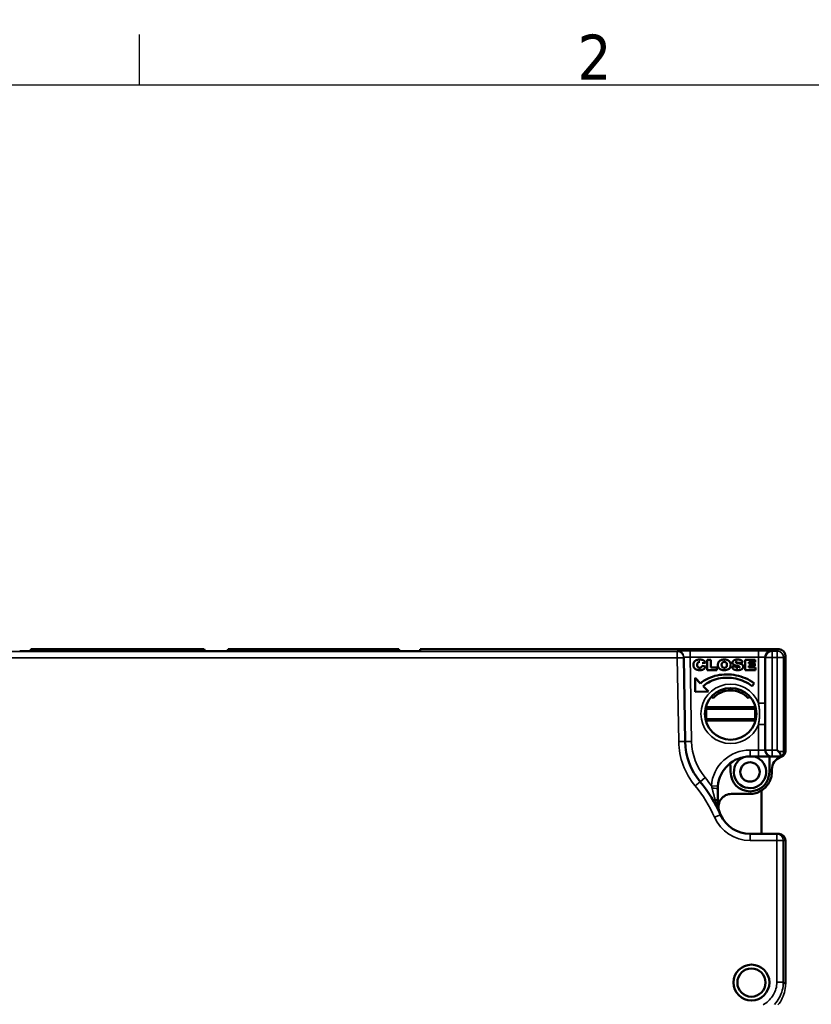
# Model space of a CAD drawing. Header units: millimetres. Extents: x 0 to 420, y 0 to 297.
# Tile 15 of 16: x 271 to 332, y 216 to 292. Entities that reach past the tile are written whole.
import ezdxf

# ---------------------------------------------------------------- set-up
doc = ezdxf.new("R2010")
doc.units = ezdxf.units.MM
doc.layers.get('0').update_dxf_attribs({"lineweight": 25})
for name, color, linetype, lineweight in [('Geometria schizzo (ISO)', 7, 'Continuous', 25), ('Simbolo (ISO)', 7, 'Continuous', 25), ('Visibile (ISO)', 7, 'Continuous', 50), ('Visibile sottile (ISO)', 7, 'Continuous', 35)]:
    doc.layers.add(name, color=color, linetype=linetype, lineweight=lineweight)
doc.styles.add('DEFAULT-ISO', font='TAHOMA.TTF')

# ---------------------------------------------------------------- blocks, each defined once
blk = doc.blocks.new('Bordi Default Border')
at = {"layer": 'Geometria schizzo (ISO)'}
blk.add_line((280, 287), (280, 290.9), dxfattribs=at)
at = {"layer": 'Geometria schizzo (ISO)', "flags": 128}
blk.add_lwpolyline([(10, 10), (10, 287), (410, 287), (410, 10), (10, 10)], dxfattribs=at)
at = {"layer": 'Simbolo (ISO)', "insert": (313.939, 287.4), "char_height": 3.5, "attachment_point": 7, "style": 'DEFAULT-ISO'}
blk.add_mtext('2', dxfattribs=at)

msp = doc.modelspace()

# ---------------------------------------------------------------- linework, layer by layer
at = {"layer": 'Visibile (ISO)'}
for p, q in [((271.587, 243.189), (271.582, 243.163)), ((271.59, 243.208), (271.587, 243.189)), ((285.033, 243.189), (271.587, 243.189)), ((271.59, 243.208), (271.59, 243.315)), ((271.59, 243.315), (285.03, 243.315)), ((271.69, 243.175), (271.689, 243.166)), ((300.758, 243.175), (271.69, 243.175)), ((271.715, 243.168), (271.69, 243.175)), ((285.03, 243.207), (285.03, 243.315)), ((285.03, 243.207), (285.033, 243.189)), ((285.033, 243.189), (285.035, 243.175)), ((286.867, 243.189), (286.864, 243.175)), ((286.87, 243.209), (286.867, 243.189)), ((300.11, 243.189), (286.867, 243.189)), ((286.87, 243.209), (286.87, 243.315)), ((286.87, 243.315), (300.107, 243.315)), ((300.107, 243.206), (300.107, 243.315)), ((300.107, 243.206), (300.11, 243.189)), ((300.11, 243.189), (300.112, 243.175)), ((301.744, 243.184), (301.744, 243.315)), ((301.744, 243.315), (329.54, 243.315)), ((322.147, 243.244), (322.148, 243.217)), ((328.98, 243.244), (322.147, 243.244)), ((328.98, 243.217), (322.148, 243.217)), ((328.98, 243.217), (328.98, 243.244)), ((322.157, 242.709), (322.158, 242.658)), ((322.158, 242.658), (322.271, 236.176)), ((323.975, 242.512), (323.975, 241.712)), ((324.267, 242.512), (323.975, 242.512)), ((324.267, 241.907), (324.267, 242.512)), ((326.907, 242.512), (326.907, 241.712)), ((327.701, 242.512), (326.907, 242.512)), ((327.701, 242.327), (327.701, 242.512)), ((330.04, 242.815), (330.04, 235.449)), ((323.835, 242.275), (323.578, 242.229)), ((323.59, 242.044), (323.847, 241.978)), ((323.975, 241.712), (324.734, 241.712)), ((324.734, 241.907), (324.267, 241.907)), ((324.734, 241.712), (324.734, 241.907)), ((326.194, 241.995), (325.902, 241.98)), ((326.23, 242.258), (326.731, 242.282)), ((326.907, 241.712), (327.712, 241.712)), ((327.199, 242.327), (327.701, 242.327)), ((327.199, 242.21), (327.199, 242.327)), ((327.666, 242.21), (327.199, 242.21)), ((327.199, 242.044), (327.666, 242.044)), ((327.199, 241.897), (327.199, 242.044)), ((327.712, 241.897), (327.199, 241.897)), ((327.666, 242.044), (327.666, 242.21)), ((327.712, 241.712), (327.712, 241.897)), ((323.041, 241.094), (323.059, 240.034)), ((323.454, 240.678), (323.041, 241.094)), ((324.073, 240.051), (323.662, 240.467)), ((327.462, 240.473), (327.609, 240.694)), ((323.059, 240.034), (324.073, 240.051)), ((324.303, 239.652), (324.435, 239.521)), ((327.154, 239.521), (327.285, 239.652)), ((323.894, 237.814), (323.894, 238.824)), ((323.894, 238.824), (327.694, 238.824)), ((327.694, 238.719), (323.894, 238.719)), ((327.694, 238.824), (327.694, 237.814)), ((327.694, 237.919), (323.894, 237.919)), ((323.894, 237.814), (327.694, 237.814)), ((327.944, 235.019), (327.294, 235.019)), ((327.944, 235.019), (328.944, 235.019)), ((328.794, 235.019), (328.794, 233.819)), ((329.003, 235.019), (328.944, 235.019)), ((329.717, 235.019), (329.003, 235.019)), ((329.396, 235.519), (329.512, 235.403)), ((329.652, 234.962), (329.652, 234.962)), ((329.757, 235.019), (329.717, 235.019)), ((329.766, 235.019), (329.79, 235.019)), ((325.794, 234.077), (325.794, 233.819)), ((328.985, 234.019), (328.985, 233.819)), ((324.794, 232.519), (324.794, 231.519)), ((325.849, 232.119), (327.285, 232.119)), ((328.194, 229.019), (328.194, 232.39)), ((327.294, 229.019), (329.374, 229.019)), ((329.374, 229.019), (329.544, 229.019)), ((330.04, 228.524), (330.04, 217.383))]:
    msp.add_line(p, q, dxfattribs=at)
at = {"layer": 'Visibile (ISO)', "flags": 128}
for points in [[(323.156, 241.739), (323.129, 241.751), (323.103, 241.764), (323.078, 241.78), (323.054, 241.798), (323.032, 241.818), (323.01, 241.84), (322.989, 241.865), (322.97, 241.892), (322.954, 241.921), (322.94, 241.952), (322.929, 241.984), (322.921, 242.019), (322.915, 242.056), (322.913, 242.095), (322.913, 242.136), (322.916, 242.175), (322.921, 242.212), (322.93, 242.247), (322.941, 242.28), (322.955, 242.311), (322.972, 242.34), (322.991, 242.367), (323.014, 242.393), (323.039, 242.416)], [(323.039, 242.416), (323.049, 242.425), (323.06, 242.433), (323.072, 242.441), (323.084, 242.448), (323.096, 242.455), (323.108, 242.462), (323.121, 242.468), (323.135, 242.474), (323.148, 242.48), (323.162, 242.485), (323.177, 242.49), (323.191, 242.495), (323.207, 242.499), (323.222, 242.503), (323.238, 242.507), (323.254, 242.51), (323.271, 242.513), (323.287, 242.515), (323.305, 242.517), (323.322, 242.519), (323.34, 242.52), (323.359, 242.521), (323.377, 242.522), (323.396, 242.522)], [(323.396, 242.522), (323.426, 242.522), (323.455, 242.52), (323.483, 242.518), (323.509, 242.515), (323.535, 242.511), (323.559, 242.506), (323.582, 242.501), (323.605, 242.494), (323.626, 242.487), (323.646, 242.479), (323.664, 242.47), (323.682, 242.46), (323.699, 242.45), (323.715, 242.438), (323.73, 242.426), (323.745, 242.413), (323.759, 242.399), (323.772, 242.384), (323.784, 242.368), (323.796, 242.351), (323.807, 242.334), (323.817, 242.315), (323.826, 242.296), (323.835, 242.275)], [(325.299, 242.522), (325.247, 242.521), (325.198, 242.516), (325.152, 242.509), (325.108, 242.499), (325.067, 242.487), (325.029, 242.472), (324.993, 242.453), (324.96, 242.432), (324.929, 242.409), (324.902, 242.382), (324.878, 242.354), (324.858, 242.323), (324.84, 242.291), (324.826, 242.256), (324.816, 242.219), (324.809, 242.179), (324.805, 242.138), (324.805, 242.094), (324.808, 242.053), (324.814, 242.013), (324.823, 241.976), (324.836, 241.942), (324.851, 241.91), (324.87, 241.88)], [(324.87, 241.88), (324.917, 241.825), (324.971, 241.781), (325.034, 241.748), (325.107, 241.724), (325.19, 241.709), (325.285, 241.703), (325.385, 241.705), (325.474, 241.718), (325.553, 241.741), (325.62, 241.774), (325.677, 241.815), (325.723, 241.864), (325.759, 241.922), (325.783, 241.99), (325.795, 242.069), (325.796, 242.156), (325.782, 242.237), (325.754, 242.309), (325.712, 242.372), (325.655, 242.425), (325.585, 242.467), (325.502, 242.497), (325.406, 242.516), (325.299, 242.522)], [(325.979, 242.405), (325.971, 242.393), (325.964, 242.381), (325.957, 242.369), (325.952, 242.357), (325.947, 242.345), (325.943, 242.333), (325.94, 242.321), (325.938, 242.308), (325.937, 242.296), (325.938, 242.283), (325.938, 242.27), (325.94, 242.258), (325.942, 242.246), (325.946, 242.235), (325.95, 242.224), (325.954, 242.213), (325.96, 242.202), (325.966, 242.192), (325.973, 242.182), (325.981, 242.172), (325.99, 242.163), (325.999, 242.154), (326.01, 242.146), (326.021, 242.137)], [(326.34, 242.522), (326.316, 242.522), (326.292, 242.521), (326.27, 242.52), (326.248, 242.518), (326.227, 242.516), (326.208, 242.514), (326.189, 242.511), (326.17, 242.508), (326.153, 242.504), (326.137, 242.5), (326.121, 242.495), (326.107, 242.49), (326.093, 242.485), (326.079, 242.479), (326.067, 242.473), (326.055, 242.467), (326.043, 242.46), (326.033, 242.453), (326.022, 242.446), (326.013, 242.438), (326.003, 242.43), (325.995, 242.422), (325.987, 242.414), (325.979, 242.405)], [(326.731, 242.282), (326.728, 242.302), (326.723, 242.322), (326.718, 242.34), (326.711, 242.357), (326.704, 242.374), (326.695, 242.389), (326.685, 242.404), (326.674, 242.418), (326.662, 242.43), (326.649, 242.442), (326.634, 242.453), (326.619, 242.463), (326.602, 242.472), (326.585, 242.481), (326.566, 242.489), (326.546, 242.495), (326.524, 242.502), (326.501, 242.507), (326.478, 242.511), (326.452, 242.515), (326.426, 242.518), (326.399, 242.52), (326.37, 242.522), (326.34, 242.522)], [(323.764, 241.825), (323.749, 241.809), (323.732, 241.794), (323.714, 241.781), (323.696, 241.768), (323.676, 241.757), (323.656, 241.746), (323.635, 241.737), (323.612, 241.729), (323.589, 241.722), (323.563, 241.716), (323.536, 241.711), (323.507, 241.707), (323.476, 241.704), (323.444, 241.703), (323.41, 241.702), (323.377, 241.703), (323.344, 241.704), (323.313, 241.706), (323.283, 241.709), (323.255, 241.713), (323.228, 241.718), (323.202, 241.724), (323.178, 241.731), (323.156, 241.739)], [(323.404, 242.337), (323.381, 242.336), (323.359, 242.333), (323.339, 242.329), (323.32, 242.323), (323.302, 242.315), (323.286, 242.305), (323.27, 242.294), (323.256, 242.281), (323.244, 242.267), (323.232, 242.25), (323.223, 242.231), (323.216, 242.21), (323.21, 242.186), (323.207, 242.159), (323.205, 242.131), (323.205, 242.1), (323.206, 242.071), (323.209, 242.045), (323.213, 242.021), (323.218, 241.999), (323.225, 241.98), (323.233, 241.963), (323.243, 241.948), (323.254, 241.936)], [(323.254, 241.936), (323.258, 241.932), (323.263, 241.928), (323.267, 241.924), (323.272, 241.921), (323.277, 241.918), (323.281, 241.914), (323.287, 241.911), (323.292, 241.909), (323.297, 241.906), (323.302, 241.904), (323.308, 241.901), (323.314, 241.899), (323.32, 241.897), (323.326, 241.896), (323.332, 241.894), (323.338, 241.893), (323.344, 241.891), (323.351, 241.89), (323.358, 241.89), (323.364, 241.889), (323.371, 241.888), (323.379, 241.888), (323.386, 241.888), (323.393, 241.888)], [(323.393, 241.888), (323.4, 241.888), (323.408, 241.888), (323.414, 241.888), (323.421, 241.889), (323.428, 241.889), (323.434, 241.89), (323.441, 241.891), (323.447, 241.892), (323.453, 241.893), (323.459, 241.894), (323.464, 241.896), (323.47, 241.897), (323.475, 241.899), (323.481, 241.901), (323.486, 241.903), (323.491, 241.905), (323.496, 241.907), (323.5, 241.91), (323.505, 241.912), (323.509, 241.915), (323.513, 241.918), (323.517, 241.921), (323.521, 241.924), (323.525, 241.927)], [(323.525, 241.927), (323.529, 241.931), (323.532, 241.934), (323.536, 241.938), (323.539, 241.941), (323.542, 241.945), (323.546, 241.949), (323.549, 241.954), (323.552, 241.958), (323.555, 241.962), (323.558, 241.967), (323.561, 241.971), (323.563, 241.976), (323.566, 241.981), (323.569, 241.986), (323.571, 241.991), (323.574, 241.997), (323.576, 242.002), (323.578, 242.008), (323.58, 242.013), (323.582, 242.019), (323.584, 242.025), (323.586, 242.031), (323.588, 242.037), (323.59, 242.044)], [(323.847, 241.978), (323.844, 241.97), (323.842, 241.963), (323.84, 241.955), (323.837, 241.948), (323.834, 241.941), (323.832, 241.934), (323.829, 241.927), (323.826, 241.92), (323.823, 241.913), (323.82, 241.906), (323.817, 241.9), (323.813, 241.893), (323.81, 241.887), (323.806, 241.881), (323.802, 241.875), (323.799, 241.869), (323.795, 241.863), (323.791, 241.857), (323.787, 241.851), (323.782, 241.846), (323.778, 241.84), (323.774, 241.835), (323.769, 241.83), (323.764, 241.825)], [(325.301, 241.888), (325.278, 241.888), (325.257, 241.891), (325.237, 241.894), (325.217, 241.9), (325.199, 241.907), (325.183, 241.916), (325.167, 241.926), (325.153, 241.938), (325.14, 241.951), (325.129, 241.967), (325.119, 241.985), (325.111, 242.005), (325.105, 242.027), (325.1, 242.052), (325.098, 242.078), (325.097, 242.107), (325.097, 242.137), (325.1, 242.164), (325.104, 242.189), (325.11, 242.212), (325.118, 242.233), (325.127, 242.252), (325.139, 242.269), (325.152, 242.284)], [(325.152, 242.284), (325.156, 242.288), (325.161, 242.292), (325.166, 242.296), (325.171, 242.299), (325.176, 242.303), (325.182, 242.306), (325.187, 242.31), (325.192, 242.313), (325.198, 242.315), (325.204, 242.318), (325.21, 242.321), (325.216, 242.323), (325.222, 242.325), (325.228, 242.327), (325.235, 242.329), (325.241, 242.33), (325.248, 242.332), (325.255, 242.333), (325.262, 242.334), (325.269, 242.335), (325.276, 242.336), (325.283, 242.336), (325.291, 242.336), (325.298, 242.337)], [(325.298, 242.337), (325.306, 242.336), (325.314, 242.336), (325.321, 242.336), (325.329, 242.335), (325.336, 242.334), (325.343, 242.333), (325.351, 242.332), (325.357, 242.331), (325.364, 242.329), (325.371, 242.327), (325.377, 242.325), (325.384, 242.323), (325.39, 242.321), (325.396, 242.319), (325.402, 242.316), (325.408, 242.313), (325.414, 242.31), (325.419, 242.307), (325.425, 242.304), (325.43, 242.3), (325.435, 242.297), (325.44, 242.293), (325.445, 242.289), (325.45, 242.285)], [(325.45, 242.285), (325.464, 242.269), (325.477, 242.25), (325.487, 242.229), (325.495, 242.206), (325.501, 242.18), (325.504, 242.152), (325.505, 242.122), (325.504, 242.092), (325.502, 242.063), (325.498, 242.038), (325.493, 242.014), (325.487, 241.993), (325.478, 241.974), (325.469, 241.958), (325.458, 241.944), (325.445, 241.932), (325.431, 241.921), (325.416, 241.912), (325.4, 241.905), (325.382, 241.898), (325.364, 241.894), (325.344, 241.89), (325.323, 241.888), (325.301, 241.888)], [(325.902, 241.98), (325.903, 241.97), (325.905, 241.96), (325.907, 241.95), (325.909, 241.941), (325.911, 241.931), (325.914, 241.922), (325.917, 241.913), (325.92, 241.904), (325.923, 241.895), (325.927, 241.886), (325.931, 241.877), (325.935, 241.869), (325.94, 241.861), (325.945, 241.853), (325.95, 241.845), (325.955, 241.837), (325.961, 241.829), (325.967, 241.822), (325.973, 241.815), (325.979, 241.807), (325.986, 241.8), (325.993, 241.794), (326.001, 241.787), (326.008, 241.78)], [(326.008, 241.78), (326.021, 241.77), (326.035, 241.761), (326.051, 241.753), (326.067, 241.745), (326.085, 241.738), (326.104, 241.731), (326.125, 241.725), (326.147, 241.72), (326.17, 241.715), (326.194, 241.712), (326.219, 241.708), (326.246, 241.706), (326.274, 241.704), (326.304, 241.703), (326.334, 241.702), (326.366, 241.703), (326.396, 241.703), (326.425, 241.705), (326.453, 241.708), (326.48, 241.712), (326.505, 241.716), (326.529, 241.722), (326.552, 241.728), (326.574, 241.735)], [(326.021, 242.137), (326.028, 242.132), (326.035, 242.127), (326.043, 242.122), (326.051, 242.118), (326.06, 242.113), (326.069, 242.108), (326.078, 242.104), (326.088, 242.1), (326.098, 242.095), (326.109, 242.091), (326.12, 242.087), (326.131, 242.083), (326.143, 242.079), (326.155, 242.075), (326.167, 242.071), (326.18, 242.068), (326.193, 242.064), (326.207, 242.061), (326.221, 242.057), (326.235, 242.054), (326.25, 242.051), (326.265, 242.047), (326.281, 242.044), (326.297, 242.041)], [(326.351, 241.859), (326.341, 241.859), (326.331, 241.859), (326.321, 241.86), (326.312, 241.862), (326.303, 241.863), (326.294, 241.866), (326.286, 241.869), (326.277, 241.872), (326.27, 241.875), (326.262, 241.88), (326.255, 241.884), (326.248, 241.889), (326.241, 241.895), (326.235, 241.9), (326.229, 241.907), (326.223, 241.914), (326.218, 241.921), (326.214, 241.929), (326.209, 241.939), (326.205, 241.948), (326.202, 241.959), (326.199, 241.97), (326.196, 241.982), (326.194, 241.995)], [(326.303, 242.376), (326.296, 242.375), (326.289, 242.375), (326.282, 242.374), (326.275, 242.373), (326.268, 242.372), (326.261, 242.371), (326.254, 242.369), (326.247, 242.366), (326.241, 242.363), (326.235, 242.36), (326.229, 242.355), (326.224, 242.351), (326.219, 242.345), (326.214, 242.34), (326.211, 242.334), (326.208, 242.327), (326.206, 242.32), (326.206, 242.313), (326.207, 242.306), (326.209, 242.299), (326.213, 242.293), (326.218, 242.288), (326.223, 242.283), (326.229, 242.279)], [(326.33, 242.25), (326.324, 242.251), (326.317, 242.252), (326.311, 242.253), (326.306, 242.254), (326.3, 242.256), (326.295, 242.257), (326.289, 242.258), (326.284, 242.259), (326.279, 242.26), (326.275, 242.261), (326.27, 242.263), (326.266, 242.264), (326.262, 242.265), (326.258, 242.266), (326.254, 242.267), (326.251, 242.269), (326.247, 242.27), (326.244, 242.271), (326.241, 242.273), (326.239, 242.274), (326.236, 242.275), (326.234, 242.277), (326.231, 242.278), (326.229, 242.279)], [(326.297, 242.041), (326.306, 242.04), (326.316, 242.038), (326.325, 242.036), (326.334, 242.034), (326.342, 242.032), (326.35, 242.03), (326.358, 242.028), (326.366, 242.026), (326.373, 242.024), (326.38, 242.022), (326.386, 242.02), (326.393, 242.018), (326.399, 242.017), (326.405, 242.015), (326.41, 242.013), (326.415, 242.011), (326.42, 242.009), (326.424, 242.007), (326.428, 242.005), (326.432, 242.003), (326.436, 242.001), (326.439, 241.999), (326.442, 241.997), (326.445, 241.995)], [(326.728, 242.091), (326.722, 242.1), (326.715, 242.108), (326.707, 242.116), (326.698, 242.124), (326.689, 242.132), (326.679, 242.139), (326.669, 242.147), (326.658, 242.154), (326.646, 242.16), (326.634, 242.167), (326.621, 242.173), (326.607, 242.179), (326.593, 242.185), (326.577, 242.191), (326.559, 242.197), (326.54, 242.202), (326.519, 242.208), (326.496, 242.214), (326.472, 242.22), (326.447, 242.226), (326.42, 242.232), (326.391, 242.238), (326.361, 242.244), (326.33, 242.25)], [(326.445, 241.995), (326.45, 241.991), (326.455, 241.986), (326.459, 241.981), (326.462, 241.976), (326.466, 241.971), (326.468, 241.966), (326.47, 241.961), (326.472, 241.956), (326.473, 241.951), (326.474, 241.946), (326.474, 241.941), (326.474, 241.936), (326.474, 241.931), (326.473, 241.926), (326.472, 241.921), (326.47, 241.916), (326.468, 241.911), (326.466, 241.907), (326.463, 241.902), (326.459, 241.898), (326.456, 241.894), (326.452, 241.89), (326.447, 241.886), (326.442, 241.882)], [(326.574, 241.735), (326.595, 241.743), (326.614, 241.752), (326.633, 241.762), (326.651, 241.773), (326.667, 241.784), (326.682, 241.797), (326.696, 241.81), (326.709, 241.824), (326.721, 241.839), (326.732, 241.855), (326.741, 241.871), (326.749, 241.887), (326.755, 241.904), (326.76, 241.921), (326.764, 241.938), (326.766, 241.956), (326.766, 241.974), (326.766, 241.992), (326.763, 242.01), (326.76, 242.027), (326.754, 242.044), (326.747, 242.06), (326.739, 242.076), (326.728, 242.091)], [(327.609, 240.694), (327.448, 240.802), (327.283, 240.901), (327.113, 240.991), (326.94, 241.071), (326.764, 241.142), (326.585, 241.203), (326.403, 241.255), (326.22, 241.297), (326.036, 241.33), (325.85, 241.353), (325.665, 241.367), (325.48, 241.371), (325.295, 241.366), (325.112, 241.351), (324.93, 241.327), (324.751, 241.293), (324.574, 241.249), (324.401, 241.196), (324.231, 241.134), (324.065, 241.062), (323.904, 240.98), (323.748, 240.889), (323.598, 240.788), (323.454, 240.678)], [(323.662, 240.467), (323.792, 240.571), (323.928, 240.665), (324.07, 240.751), (324.217, 240.827), (324.369, 240.894), (324.524, 240.953), (324.683, 241.002), (324.845, 241.043), (325.01, 241.074), (325.177, 241.097), (325.345, 241.111), (325.515, 241.115), (325.685, 241.111), (325.856, 241.098), (326.026, 241.076), (326.195, 241.044), (326.363, 241.004), (326.529, 240.955), (326.693, 240.897), (326.854, 240.83), (327.012, 240.754), (327.167, 240.67), (327.317, 240.576), (327.462, 240.473)], [(324.329, 239.68), (324.331, 239.68), (324.333, 239.68), (324.334, 239.68), (324.336, 239.68), (324.338, 239.681), (324.34, 239.681), (324.341, 239.681), (324.343, 239.681), (324.345, 239.681), (324.347, 239.681), (324.349, 239.681), (324.351, 239.681), (324.352, 239.681), (324.354, 239.681), (324.356, 239.681), (324.358, 239.681), (324.36, 239.681), (324.361, 239.681), (324.363, 239.681), (324.365, 239.681), (324.367, 239.681), (324.369, 239.681), (324.37, 239.681), (324.372, 239.681)], [(324.435, 239.521), (324.435, 239.525), (324.435, 239.529), (324.434, 239.533), (324.434, 239.538), (324.434, 239.542), (324.434, 239.546), (324.434, 239.55), (324.434, 239.554), (324.434, 239.558), (324.434, 239.563), (324.434, 239.567), (324.433, 239.571), (324.433, 239.575), (324.433, 239.579), (324.433, 239.583), (324.433, 239.588), (324.433, 239.592), (324.433, 239.596), (324.433, 239.6), (324.433, 239.604), (324.433, 239.608), (324.433, 239.612), (324.433, 239.616), (324.433, 239.621)], [(327.154, 239.521), (327.154, 239.525), (327.154, 239.529), (327.154, 239.533), (327.154, 239.538), (327.155, 239.542), (327.155, 239.546), (327.155, 239.55), (327.155, 239.554), (327.155, 239.558), (327.155, 239.563), (327.155, 239.567), (327.155, 239.571), (327.155, 239.575), (327.155, 239.579), (327.155, 239.583), (327.156, 239.588), (327.156, 239.592), (327.156, 239.596), (327.156, 239.6), (327.156, 239.604), (327.156, 239.608), (327.156, 239.612), (327.156, 239.616), (327.156, 239.621)], [(327.217, 239.681), (327.218, 239.681), (327.22, 239.681), (327.222, 239.681), (327.224, 239.681), (327.226, 239.681), (327.227, 239.681), (327.229, 239.681), (327.231, 239.681), (327.233, 239.681), (327.235, 239.681), (327.236, 239.681), (327.238, 239.681), (327.24, 239.681), (327.242, 239.681), (327.244, 239.681), (327.245, 239.681), (327.247, 239.681), (327.249, 239.681), (327.251, 239.681), (327.253, 239.68), (327.254, 239.68), (327.256, 239.68), (327.258, 239.68), (327.26, 239.68)], [(329.717, 235.019), (329.716, 235.02), (329.715, 235.023), (329.714, 235.028), (329.712, 235.034), (329.709, 235.041), (329.705, 235.051), (329.701, 235.062), (329.696, 235.075), (329.691, 235.089), (329.684, 235.104), (329.678, 235.121), (329.67, 235.139), (329.662, 235.158), (329.653, 235.178), (329.643, 235.199), (329.633, 235.22), (329.622, 235.243), (329.609, 235.266), (329.596, 235.289), (329.582, 235.312), (329.567, 235.336), (329.55, 235.359), (329.532, 235.381), (329.512, 235.403)], [(329.766, 235.019), (329.766, 235.019), (329.765, 235.019), (329.764, 235.018), (329.762, 235.017), (329.76, 235.016), (329.758, 235.014), (329.755, 235.012), (329.752, 235.01), (329.748, 235.008), (329.744, 235.005), (329.739, 235.003), (329.734, 235), (329.729, 234.997), (329.724, 234.994), (329.718, 234.991), (329.711, 234.988), (329.705, 234.984), (329.698, 234.981), (329.691, 234.978), (329.684, 234.975), (329.676, 234.971), (329.668, 234.968), (329.661, 234.965), (329.652, 234.962)], [(330.04, 235.453), (330.04, 235.433), (330.039, 235.413), (330.037, 235.393), (330.034, 235.373), (330.03, 235.352), (330.026, 235.332), (330.021, 235.313), (330.015, 235.293), (330.008, 235.273), (330, 235.254), (329.991, 235.235), (329.982, 235.216), (329.971, 235.197), (329.96, 235.179), (329.947, 235.161), (329.934, 235.143), (329.919, 235.126), (329.904, 235.109), (329.888, 235.092), (329.87, 235.076), (329.852, 235.061), (329.832, 235.046), (329.811, 235.032), (329.79, 235.019)], [(327.285, 232.119), (327.4, 232.123), (327.513, 232.135), (327.624, 232.154), (327.732, 232.181), (327.838, 232.214), (327.941, 232.255), (328.041, 232.301), (328.137, 232.354), (328.23, 232.413), (328.318, 232.477), (328.403, 232.547), (328.482, 232.622), (328.557, 232.702), (328.627, 232.786), (328.691, 232.874), (328.75, 232.967), (328.803, 233.063), (328.85, 233.163), (328.89, 233.266), (328.923, 233.372), (328.95, 233.48), (328.969, 233.591), (328.981, 233.704), (328.985, 233.819)], [(324.802, 232.71), (324.801, 232.702), (324.8, 232.694), (324.8, 232.686), (324.799, 232.678), (324.799, 232.67), (324.798, 232.662), (324.798, 232.654), (324.798, 232.646), (324.797, 232.638), (324.797, 232.631), (324.796, 232.623), (324.796, 232.615), (324.796, 232.607), (324.796, 232.599), (324.795, 232.591), (324.795, 232.583), (324.795, 232.575), (324.795, 232.567), (324.795, 232.559), (324.795, 232.551), (324.794, 232.543), (324.794, 232.535), (324.794, 232.527), (324.794, 232.519)], [(324.794, 231.519), (324.794, 231.517), (324.794, 231.515), (324.794, 231.512), (324.794, 231.51), (324.794, 231.508), (324.794, 231.505), (324.794, 231.503), (324.794, 231.501), (324.794, 231.498), (324.794, 231.496), (324.794, 231.494), (324.795, 231.492), (324.795, 231.489), (324.795, 231.487), (324.795, 231.485), (324.795, 231.482), (324.795, 231.48), (324.795, 231.478), (324.795, 231.475), (324.795, 231.473), (324.795, 231.471), (324.795, 231.468), (324.795, 231.466), (324.795, 231.464)], [(324.795, 231.464), (324.813, 231.211), (324.855, 230.971), (324.919, 230.739), (325.006, 230.512)]]:
    msp.add_lwpolyline(points, dxfattribs=at)
at = {"layer": 'Visibile (ISO)'}
for centre, radius in [((325.794, 238.319), 2), ((327.294, 233.819), 0.75), ((327.405, 217.512), 1.39), ((327.405, 217.512), 1.09)]:
    msp.add_circle(centre, radius, dxfattribs=at)
for centre, radius, start, end in [((329.54, 242.815), 0.5, 0, 90), ((325.794, 238.319), 1.814, 41.47049, 138.52951), ((327.27, 236.263), 5, 181, 219.745), ((327.294, 232.519), 2.5, 90, 175.62573), ((327.294, 233.819), 1.25, 112.73418, 73.7398), ((329.985, 234.019), 1, 109.47199, 179.99297), ((329.985, 234.019), 1, 110.10813, 179.99998), ((329.468, 235.43), 0.502, 290.14011, 305.14336), ((324.294, 234.077), 1.5, 0, 15.48961), ((327.294, 233.819), 1.5, 180, 0), ((315.121, 226.161), 10.8, 23.75657, 39.745), ((325.849, 231.119), 1, 90, 195.46601), ((327.294, 231.519), 2.5, 203.75657, 270)]:
    msp.add_arc(centre, radius, start, end, dxfattribs=at)
for centre, major_axis, ratio, start_param, end_param in [((270.7, 243.168), (1.015, 0), 0.00871, 4.741056, 6.311853), ((271.502, 242.815), (0.088, 0.5), 0.001492, 6.274722, 7.084511), ((285.118, 242.815), (0.088, -0.5), 0.001492, 2.37542, 3.150056), ((286.782, 242.815), (0.088, 0.5), 0.001492, 6.274722, 7.049358), ((300.195, 242.815), (0.088, -0.5), 0.001492, 2.37542, 3.150056), ((300.729, 243.184), (-1.015, 0), 0.00871, 1.599464, 3.141595), ((301.656, 242.815), (0.088, 0.5), 0.001492, 6.274722, 7.029857), ((329.54, 228.519), (-0.355, -0.355), 0.991311, 2.351831, 3.922627)]:
    msp.add_ellipse(centre, major_axis=major_axis, ratio=ratio, start_param=start_param, end_param=end_param, dxfattribs=at)
at = {"layer": 'Visibile sottile (ISO)'}
for p, q in [((285.03, 243.315), (271.59, 243.315)), ((271.715, 243.167), (271.715, 243.168)), ((300.107, 243.315), (286.87, 243.315)), ((329.54, 243.315), (301.744, 243.315)), ((321.658, 243.149), (321.657, 243.201)), ((322.657, 243.209), (327.944, 243.209)), ((322.657, 243.209), (322.657, 242.709)), ((327.944, 243.209), (327.944, 242.709)), ((328.944, 243.201), (329.003, 243.171)), ((329.003, 243.171), (329.396, 243.171)), ((329.003, 243.171), (329.003, 242.671)), ((329.396, 243.171), (329.54, 243.315)), ((329.396, 243.171), (329.396, 242.671)), ((329.54, 243.315), (329.54, 243.315)), ((248.931, 243.149), (321.658, 243.149)), ((321.658, 242.649), (248.931, 242.649)), ((321.658, 243.149), (321.658, 242.649)), ((321.658, 242.649), (322.158, 242.658)), ((321.771, 236.167), (321.658, 242.649)), ((327.944, 242.709), (322.657, 242.709)), ((322.657, 242.709), (322.771, 236.185)), ((327.944, 239.137), (327.944, 242.709)), ((328.503, 242.671), (328.444, 242.701)), ((328.444, 242.701), (328.444, 239.137)), ((328.503, 235.519), (328.503, 242.671)), ((329.003, 242.671), (328.503, 242.671)), ((329.396, 242.671), (329.003, 242.671)), ((329.003, 242.671), (329.003, 235.519)), ((329.396, 235.519), (329.396, 242.671)), ((329.896, 242.671), (329.396, 242.671)), ((330.04, 242.815), (329.896, 242.671)), ((329.896, 242.671), (329.896, 235.403)), ((330.04, 235.453), (330.04, 242.815)), ((330.04, 242.815), (330.04, 242.815)), ((327.944, 239.137), (328.444, 239.137)), ((327.944, 235.519), (327.944, 237.501)), ((327.944, 237.501), (328.444, 237.501)), ((328.444, 237.501), (328.444, 235.519)), ((321.771, 236.167), (322.271, 236.176)), ((322.271, 236.176), (322.771, 236.185)), ((327.294, 235.519), (327.944, 235.519)), ((327.294, 235.519), (327.294, 235.019)), ((327.944, 235.519), (328.444, 235.519)), ((327.944, 235.519), (327.944, 235.019)), ((328.444, 235.519), (328.503, 235.519)), ((329.003, 235.519), (328.503, 235.519)), ((329.003, 235.519), (329.396, 235.519)), ((329.003, 235.519), (329.003, 235.019)), ((329.896, 235.403), (329.512, 235.403)), ((323.425, 233.067), (323.81, 233.386)), ((323.041, 232.747), (323.425, 233.067)), ((324.303, 232.748), (324.802, 232.71)), ((324.549, 230.311), (325.006, 230.512)), ((327.294, 228.519), (327.294, 229.019)), ((329.374, 228.519), (329.374, 229.019)), ((329.374, 228.519), (327.294, 228.519)), ((329.374, 217.541), (329.374, 228.519)), ((329.374, 228.519), (329.874, 228.519)), ((329.874, 228.519), (329.874, 217.541)), ((330.04, 228.519), (329.874, 228.519)), ((330.04, 217.383), (330.04, 228.519)), ((329.374, 217.541), (329.874, 217.541)), ((329.874, 217.541), (330.04, 217.383)), ((330.04, 217.383), (330.04, 217.383))]:
    msp.add_line(p, q, dxfattribs=at)
at = {"layer": 'Visibile sottile (ISO)', "flags": 128}
for points in [[(327.944, 237.501), (327.958, 237.568), (327.972, 237.636), (327.984, 237.703), (327.995, 237.771), (328.005, 237.839), (328.014, 237.908), (328.021, 237.976), (328.027, 238.045), (328.032, 238.113), (328.035, 238.182), (328.037, 238.251), (328.038, 238.319), (328.037, 238.388), (328.035, 238.457), (328.032, 238.525), (328.027, 238.594), (328.021, 238.662), (328.014, 238.731), (328.005, 238.799), (327.995, 238.867), (327.984, 238.935), (327.972, 239.003), (327.958, 239.07), (327.944, 239.137)], [(328.444, 239.137), (328.444, 239.069), (328.444, 239.001), (328.444, 238.933), (328.444, 238.865), (328.444, 238.797), (328.444, 238.728), (328.444, 238.66), (328.444, 238.592), (328.444, 238.524), (328.444, 238.456), (328.444, 238.387), (328.444, 238.319), (328.444, 238.251), (328.444, 238.183), (328.444, 238.115), (328.444, 238.047), (328.444, 237.978), (328.444, 237.91), (328.444, 237.842), (328.444, 237.774), (328.444, 237.706), (328.444, 237.638), (328.444, 237.569), (328.444, 237.501)], [(329.652, 234.962), (329.651, 234.962), (329.651, 234.962), (329.65, 234.962), (329.65, 234.961), (329.649, 234.961), (329.649, 234.961), (329.649, 234.961), (329.648, 234.961), (329.648, 234.961), (329.647, 234.961), (329.647, 234.96), (329.646, 234.96), (329.646, 234.96), (329.646, 234.96), (329.645, 234.96), (329.645, 234.96), (329.644, 234.96), (329.644, 234.959), (329.643, 234.959), (329.643, 234.959), (329.642, 234.959), (329.642, 234.959), (329.642, 234.959), (329.641, 234.958)], [(329.896, 235.403), (329.9, 235.404), (329.905, 235.406), (329.909, 235.407), (329.913, 235.409), (329.918, 235.41), (329.922, 235.412), (329.927, 235.413), (329.931, 235.415), (329.935, 235.416), (329.94, 235.418), (329.944, 235.419), (329.948, 235.421), (329.953, 235.422), (329.957, 235.424), (329.961, 235.425), (329.966, 235.427), (329.97, 235.428), (329.974, 235.43), (329.979, 235.431), (329.983, 235.433), (329.988, 235.434), (329.992, 235.436), (329.996, 235.438), (330.001, 235.439), (330.005, 235.441), (330.009, 235.442), (330.014, 235.444), (330.018, 235.445), (330.022, 235.447), (330.027, 235.449), (330.031, 235.45), (330.036, 235.452), (330.04, 235.453)], [(324.587, 231.69), (324.577, 231.726), (324.568, 231.761), (324.559, 231.797), (324.549, 231.833), (324.54, 231.869), (324.53, 231.905), (324.521, 231.941), (324.511, 231.977), (324.502, 232.013), (324.492, 232.049), (324.482, 232.086), (324.472, 232.122), (324.462, 232.158), (324.452, 232.195), (324.443, 232.231), (324.433, 232.267), (324.423, 232.304), (324.412, 232.34), (324.402, 232.377), (324.392, 232.413), (324.382, 232.45), (324.372, 232.486), (324.362, 232.522), (324.351, 232.559)], [(325.006, 230.512), (324.985, 230.56), (324.965, 230.607), (324.945, 230.655), (324.925, 230.703), (324.905, 230.751), (324.885, 230.799), (324.866, 230.848), (324.847, 230.896), (324.828, 230.944), (324.81, 230.993), (324.792, 231.042), (324.774, 231.091), (324.756, 231.14), (324.739, 231.189), (324.722, 231.238), (324.706, 231.288), (324.689, 231.337), (324.673, 231.387), (324.658, 231.437), (324.643, 231.487), (324.628, 231.538), (324.614, 231.588), (324.6, 231.639), (324.587, 231.69)], [(328.314, 215.793), (328.421, 215.858), (328.525, 215.93), (328.624, 216.008), (328.718, 216.091), (328.807, 216.18), (328.891, 216.274), (328.969, 216.372), (329.042, 216.475), (329.108, 216.582), (329.168, 216.692), (329.221, 216.806), (329.266, 216.923), (329.304, 217.042), (329.334, 217.164), (329.356, 217.288), (329.37, 217.414), (329.374, 217.541)], [(329.874, 217.541), (329.869, 217.383), (329.854, 217.225), (329.828, 217.069), (329.793, 216.915), (329.748, 216.764), (329.694, 216.615), (329.631, 216.47), (329.559, 216.329), (329.479, 216.193), (329.39, 216.063), (329.293, 215.938), (329.188, 215.82)], [(329.458, 215.781), (329.555, 215.905), (329.644, 216.036), (329.725, 216.172), (329.797, 216.313), (329.86, 216.458), (329.914, 216.606), (329.959, 216.758), (329.994, 216.912), (330.019, 217.068), (330.035, 217.225), (330.04, 217.383)]]:
    msp.add_lwpolyline(points, dxfattribs=at)
at = {"layer": 'Visibile sottile (ISO)'}
for centre, radius, start, end in [((325.794, 238.319), 2.3, 20.8374, 339.1626), ((327.27, 236.263), 5.5, 181, 219.745), ((327.27, 236.263), 4.5, 181, 219.745), ((327.294, 232.519), 3, 90, 175.62573), ((315.121, 226.161), 11.3, 35.65459, 39.745), ((315.121, 226.161), 10.3, 23.75657, 39.745), ((327.294, 231.519), 3, 203.75657, 270)]:
    msp.add_arc(centre, radius, start, end, dxfattribs=at)
for centre, major_axis, ratio, start_param, end_param in [((322.657, 243.201), (1, 0), 0.008726, 1.570949, 3.141745), ((321.657, 242.701), (0.5, 0.009), 0.999962, 0, 1.553344), ((327.944, 243.201), (-1, 0), 0.008727, 3.159046, 4.712389), ((328.944, 242.701), (0.224, 0.447), 0.99981, 0.463693, 2.034337), ((329.003, 242.671), (0.224, 0.447), 0.99981, 0.463693, 2.034337), ((329.396, 242.671), (0.354, -0.354), 0.999924, 0.785436, 2.356156), ((329.54, 242.815), (-0.354, 0.354), 0.999924, 3.927029, 5.497749), ((321.658, 242.649), (0.5, 0.009), 0.999962, 0, 1.553344), ((322.657, 242.701), (-0.5, 0.009), 0.017435, 4.712998, 6.283794), ((327.944, 242.701), (0.5, 0), 0.017454, 0.017453, 1.570796), ((328.944, 235.519), (0, -0.5), 0.999848, 4.712389, 6.283185), ((329.003, 235.519), (0, -0.5), 0.999848, 4.712389, 6.283185), ((329.396, 235.403), (0.16, -0.474), 0.999958, 0.371077, 1.245203), ((326.36, 233.223), (-0.638, 2.805), 0.733975, 1.573429, 1.641352), ((324.294, 232.519), (0.5, 0), 0.07971, 0, 1.456296), ((324.294, 231.519), (0.5, 0), 0.42069, 0, 0.946614), ((329.374, 228.519), (0, 0.5), 0.999962, 4.712389, 6.283185)]:
    msp.add_ellipse(centre, major_axis=major_axis, ratio=ratio, start_param=start_param, end_param=end_param, dxfattribs=at)

# ---------------------------------------------------------------- block references
msp.add_blockref('Bordi Default Border', (0, 0))

doc.saveas('drawing.dxf')
